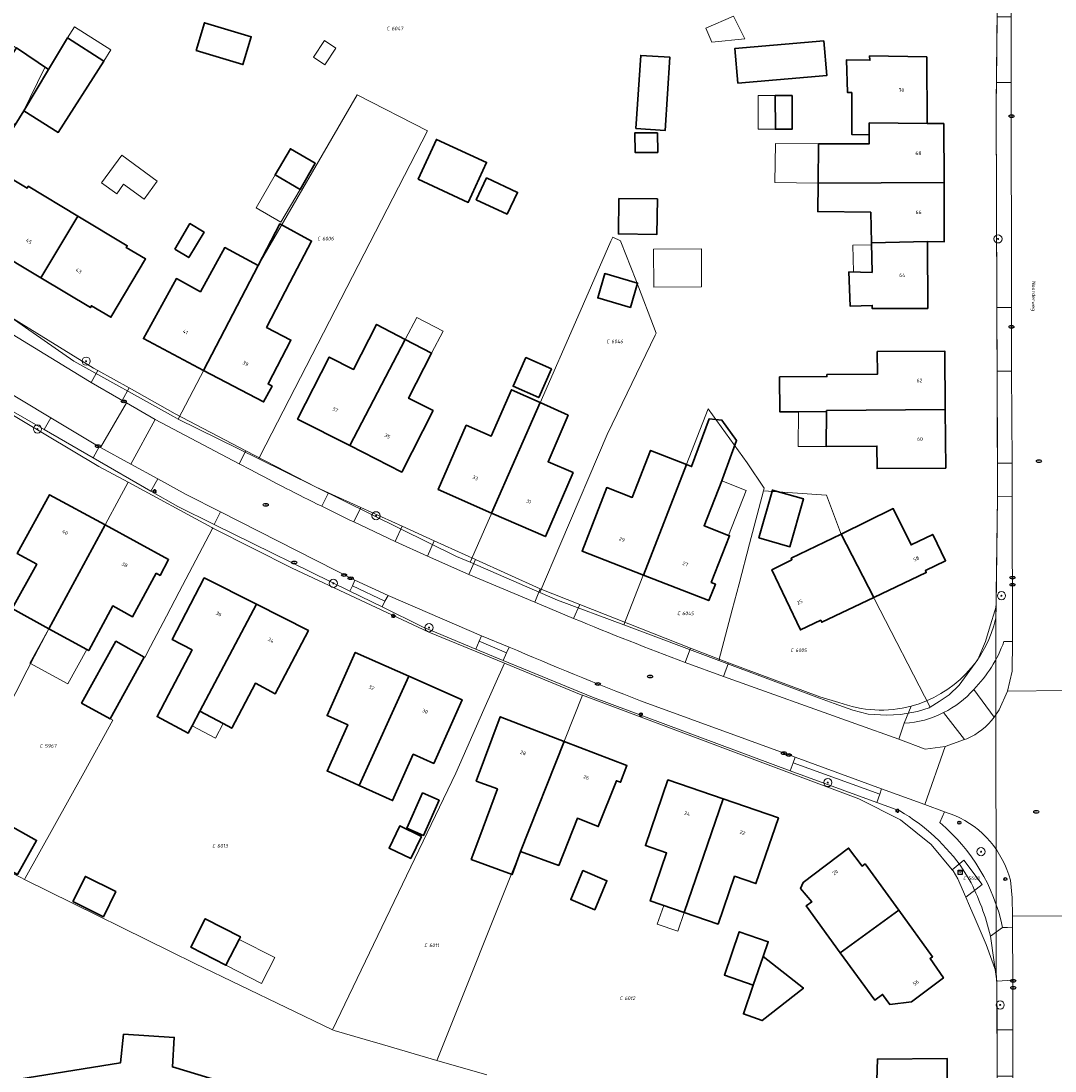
# Model space of a CAD drawing. Header units: metres. Extents: x 183765 to 187731, y 443805 to 446163.
# Tile 102 of 120: x 186712 to 186814, y 444558 to 444661. Entities that reach past the tile are written whole.
import ezdxf
from ezdxf.enums import TextEntityAlignment as Align

# ---------------------------------------------------------------- set-up
doc = ezdxf.new("R2010")
doc.units = ezdxf.units.M
doc.layers.get('0').update_dxf_attribs({"lineweight": 25})
for name, color, linetype, lineweight in [('B-WE-GR-BEPLANTING_CULTUUR_HEESTERS-GV', 90, 'Continuous', 18), ('B-WE-GR-BOOM-S', 253, 'Continuous', 25), ('B-WE-IE-MEUBILAIR-S', 7, 'Continuous', 25), ('B-WE-OG-BEBOUWING-GV', 7, 'Continuous', 35), ('B-WE-OG-BEBOUWING-T18', 10, 'Continuous', 18), ('B-WE-OG-BEBOUWING_LUIFEL-GV', 7, 'Continuous', 18), ('B-WE-OG-BEBOUWING_OVERBOUWING-GV', 7, 'Continuous', 18), ('B-WE-OG-BEBOUWING_SCHUUR-GV', 7, 'Continuous', 18), ('B-WE-OG-TERREIN_ERF-GV', 7, 'Continuous', 18), ('B-WE-OG-TOPOGRAFIE-T18', 10, 'Continuous', 18), ('B-WE-VH-GESLOTENVERHARDING_ASFALT-GV', 10, 'Continuous', 18), ('B-WE-VH-OPENVERHARDING_BETONSTRAATSTEEN-GV', 90, 'Continuous', 18), ('B-WE-VH-OPENVERHARDING_TEGEL-GV', 90, 'Continuous', 18)]:
    doc.layers.add(name, color=color, linetype=linetype, lineweight=lineweight)
doc.layers.add('B-WE-KG-GRENS_PERCEEL-G', color=7, linetype='Continuous', lineweight=13, true_color=0xa55252)
doc.layers.add('B-WE-KG-GRENS_PERCEEL-S', color=7, linetype='Continuous', lineweight=25, true_color=0xa55252)
doc.styles.add('NLCS-ISO', font='NLCS-ISO.ttf')
doc.styles.add('NLCS-ISO-M200-T18', font='NLCS-ISO.ttf', dxfattribs={"height": 0.36})

# ---------------------------------------------------------------- blocks, each defined once
blk = doc.blocks.new('SIE-MEUBILAIR_KAST_CAI-SO')
for points in [[(-1, 1), (1, 1), (1, 0.84), (-1, 0.84)], [(-1, 0.76), (1, 0.76), (1, -1), (-1, -1)]]:
    blk.add_lwpolyline(points, close=True)
at = {"style": 'NLCS-ISO'}
blk.add_text('cai', height=0.75, dxfattribs=at).set_placement((0, 0), align=Align.MIDDLE_CENTER)
blk = doc.blocks.new('SIE-MEUBILAIR_PAAL_LICHTMAST-SO')
for points in [[(-0.62, 0), (-1, 0)], [(-0.71, 0.71), (-0.44, 0.44)], [(0, 1), (0, 0.62)], [(0.44, 0.44), (0.71, 0.71)], [(1, 0), (0.62, 0)], [(-0.71, -0.71), (-0.44, -0.44)], [(0, -0.62), (0, -1)], [(0.44, -0.44), (0.71, -0.71)]]:
    blk.add_lwpolyline(points)
blk.add_circle((0, 0), 0.5)
blk = doc.blocks.new('SIE-MEUBILAIR_PAAL_AFSLUITPAAL-SO')
blk.add_circle((0, 0), 0.75)
at = {"style": 'NLCS-ISO'}
blk.add_text('af', height=0.75, dxfattribs=at).set_placement((0, 0.05), align=Align.MIDDLE_CENTER)
blk = doc.blocks.new('SIE-MEUBILAIR_PUT_KOLK-SO')
blk.add_ellipse((0, 0), major_axis=(1.25, 0), ratio=0.54)
at = {"style": 'NLCS-ISO'}
blk.add_text('klk', height=0.75, dxfattribs=at).set_placement((0.03, 0), align=Align.MIDDLE_CENTER)
blk = doc.blocks.new('SIE-MEUBILAIR_PUT_RIOOLPUT-SO')
blk.add_ellipse((0, 0), major_axis=(1.25, 0), ratio=0.54)
at = {"style": 'NLCS-ISO'}
blk.add_text('ri', height=0.75, dxfattribs=at).set_placement((-0.04, 0.07), align=Align.MIDDLE_CENTER)
blk = doc.blocks.new('SIE-MEUBILAIR_PUT_BRANDKRAAN-SO')
blk.add_ellipse((0, 0), major_axis=(1.25, 0), ratio=0.54)
at = {"style": 'NLCS-ISO'}
blk.add_text('bk', height=0.75, dxfattribs=at).set_placement((0.03, 0), align=Align.MIDDLE_CENTER)
blk = doc.blocks.new('SGR-BOOM_GBKN-SO')
at = {"linetype": 'ByBlock', "lineweight": 18}
h = blk.add_hatch(color=0, dxfattribs=at)
h.dxf.hatch_style = 1
edge = h.paths.add_edge_path()
edge.add_arc((0, 0), 0.25, 0, 360)
at = {"color": 0, "linetype": 'ByBlock', "lineweight": 18}
for radius in [2, 0.25]:
    blk.add_circle((0, 0), radius, dxfattribs=at)
at = {"color": 0, "linetype": 'ByBlock', "lineweight": 18, "style": 'NLCS-ISO'}
blk.add_attdef('SOORT', (2.5, 0), '', height=1.5, dxfattribs=at)
blk = doc.blocks.new('SKG-PERCEELNUMMER-SO')
at = {"style": 'NLCS-ISO', "oblique": 10, "flags": 1}
for tag, p in [('GEMEENTECODE', (0, 2.55)), ('PERCEELGROOTTE', (0, -2.45))]:
    blk.add_attdef(tag, text='', height=1.8, dxfattribs=at).set_placement(p, align=Align.MIDDLE_CENTER)
at = {"style": 'NLCS-ISO', "oblique": 10}
blk.add_attdef('SECTIE', text='', height=1.8, dxfattribs=at).set_placement((-0.5, 0), align=Align.MIDDLE_RIGHT)
blk.add_attdef('PERCEELNUMMER', text='', height=1.8, dxfattribs=at).set_placement((0.5, 0), align=Align.MIDDLE_LEFT)

msp = doc.modelspace()

# ---------------------------------------------------------------- linework, layer by layer
at = {"layer": 'B-WE-GR-BEPLANTING_CULTUUR_HEESTERS-GV'}
for points in [[(186808.806, 444600.29, -0.105291), (186805.844, 444595.597)], [(186802.871, 444593.319, -0.1117408), (186799.032, 444592.284)], [(186809.435, 444576.903, 0.2298824), (186803.991, 444583.221)], [(186802.51, 444582.53, -0.1683336), (186808.666, 444572.262)]]:
    msp.add_lwpolyline(points, format="xyb", dxfattribs=at)
at = {"layer": 'B-WE-GR-BEPLANTING_CULTUUR_HEESTERS-GV', "flags": 128}
for points in [[(186809.621, 444597.386), (186809.647, 444600.283), (186808.806, 444600.29)], [(186805.844, 444595.597), (186807.861, 444592.877), (186808.343, 444593.609), (186809.158, 444595.419), (186809.621, 444597.386)], [(186799.032, 444592.284), (186798.494, 444590.706), (186801.077, 444589.752), (186803.026, 444590.002), (186804.943, 444590.684), (186802.871, 444593.319)], [(186802.962, 444583.597), (186802.51, 444582.53)], [(186803.991, 444583.221), (186802.962, 444583.597)], [(186808.666, 444572.262), (186809.153, 444572.248), (186809.657, 444572.284), (186809.655, 444573.38), (186809.613, 444575.154), (186809.435, 444576.903)]]:
    msp.add_lwpolyline(points, dxfattribs=at)
at = {"layer": 'B-WE-KG-GRENS_PERCEEL-G', "flags": 128}
for points in [[(186808.165, 444665.49), (186808.056, 444652.926), (186808.176, 444614.496), (186808.034, 444603.743)], [(186703.074, 444664.343), (186714.784, 444656.654), (186712.537, 444652.123), (186703.524, 444637.277)], [(186727.835, 444622.112), (186731.117, 444628.426), (186733.355, 444632.731), (186735.666, 444637.176), (186745.374, 444653.928)], [(186752.281, 444650.367), (186745.374, 444653.928)], [(186735.869, 444618.506), (186752.281, 444650.367)], [(186770.262, 444639.555), (186767.019, 444632.154), (186763.315, 444623.719)], [(186770.262, 444639.555), (186770.435, 444639.949)], [(186770.435, 444639.949), (186771.196, 444639.579)], [(186771.23, 444639.493), (186771.196, 444639.579)], [(186774.697, 444630.546), (186772.693, 444635.756), (186771.23, 444639.493)], [(186685.654, 444638.222), (186704.746, 444626.595), (186720.032, 444617.47), (186722.913, 444615.911)], [(186706.983, 444635.163), (186717.572, 444627.796), (186727.353, 444622.35), (186727.835, 444622.112)], [(186763.294, 444605.109), (186765.35, 444609.945), (186769.884, 444620.609), (186771.844, 444624.648), (186774.602, 444630.349)], [(186774.602, 444630.349), (186774.697, 444630.546)], [(186763.315, 444623.719), (186756.444, 444608.073)], [(186771.531, 444601.921), (186779.811, 444623.121)], [(186781.924, 444620.188), (186779.811, 444623.121)], [(186727.835, 444622.112), (186735.722, 444618.22)], [(186785.299, 444615.33), (186783.637, 444617.811), (186781.924, 444620.188)], [(186735.869, 444618.506), (186735.722, 444618.22)], [(186735.722, 444618.22), (186755.118, 444608.647), (186756.444, 444608.073)], [(186722.913, 444615.911), (186719.803, 444610.163), (186717.496, 444605.9), (186715.143, 444601.551), (186713.021, 444597.48)], [(186722.913, 444615.911), (186731.123, 444611.467), (186731.203, 444611.427)], [(186785.229, 444615.065), (186783.864, 444609.89), (186782.829, 444605.962), (186782.156, 444603.408), (186780.844, 444598.43)], [(186785.229, 444615.065), (186785.299, 444615.33)], [(186801.577, 444593.861), (186796.123, 444604.444), (186792.886, 444610.725), (186791.4, 444614.646), (186785.229, 444615.065)], [(186731.203, 444611.427), (186731.172, 444611.367), (186727.929, 444605.164), (186726.669, 444602.765), (186725.116, 444599.81)], [(186731.203, 444611.427), (186739.006, 444607.502), (186752.408, 444601.216), (186759.825, 444598.16)], [(186756.444, 444608.073), (186763.294, 444605.109)], [(186763.294, 444605.109), (186765.016, 444604.364), (186771.531, 444601.921)], [(186801.577, 444593.861), (186802.466, 444594.423), (186803.439, 444595.081), (186804.408, 444596.025), (186806.247, 444598.536), (186807.009, 444600.286), (186807.352, 444601.521), (186808.034, 444603.743)], [(186808.034, 444603.743), (186808.019, 444602.606), (186808.006, 444599.923)], [(186771.531, 444601.921), (186780.844, 444598.43)], [(186721.419, 444592.585), (186721.162, 444592.715), (186722.997, 444596.064), (186724.484, 444598.777), (186724.553, 444598.738), (186725.116, 444599.81)], [(186808.006, 444599.923), (186808.041, 444567.879)], [(186780.844, 444598.43), (186790.699, 444594.736)], [(186704.487, 444580.961), (186705.237, 444582.411), (186709.641, 444590.919), (186713.021, 444597.48)], [(186759.825, 444598.16), (186757.81, 444593.623), (186755.039, 444587.386), (186754.673, 444586.564), (186742.961, 444562.222)], [(186759.825, 444598.16), (186767.345, 444595.062), (186767.459, 444595.019)], [(186753.202, 444559.213), (186753.291, 444559.438), (186761.441, 444579.804), (186767.459, 444595.019)], [(186767.459, 444595.019), (186794.557, 444584.872), (186798.66, 444582.793), (186801.668, 444580.371), (186803.719, 444577.918)], [(186790.699, 444594.736), (186792.144, 444594.217), (186793.974, 444593.561)], [(186793.974, 444593.561), (186795.48, 444593.184), (186797.295, 444593.08), (186798.661, 444593.144), (186800.314, 444593.42), (186801.474, 444593.796), (186801.577, 444593.861)], [(186721.419, 444592.585), (186718.564, 444587.427), (186712.807, 444577.07), (186712.747, 444576.962)], [(186803.719, 444577.918), (186804.876, 444578.854), (186806.665, 444576.458), (186805.069, 444575.207)], [(186712.747, 444576.962), (186712.378, 444577.144), (186710.733, 444577.955)], [(186803.719, 444577.918), (186803.823, 444577.793), (186804.277, 444577.032), (186804.482, 444576.56), (186805.069, 444575.207)], [(186729.444, 444568.726), (186712.747, 444576.962)], [(186805.069, 444575.207), (186805.425, 444574.385), (186805.989, 444573.087), (186807.075, 444570.583)], [(186807.075, 444570.583), (186808.041, 444567.879)], [(186742.961, 444562.222), (186742.905, 444562.249), (186729.444, 444568.726)], [(186808.041, 444567.879), (186808.108, 444566.667), (186808.177, 444547.306)], [(186753.202, 444559.213), (186747.318, 444560.926), (186747.174, 444560.968), (186743.105, 444562.153), (186742.961, 444562.222)], [(186758.106, 444557.785), (186753.202, 444559.213)]]:
    msp.add_lwpolyline(points, dxfattribs=at)
at = {"layer": 'B-WE-OG-BEBOUWING-GV', "flags": 128}
for points in [[(186729.572, 444658.25), (186734.176, 444656.873), (186734.992, 444659.605), (186730.388, 444660.981)], [(186715.11, 444656.414), (186712.669, 444652.359), (186716.057, 444650.223), (186720.531, 444657.231), (186716.96, 444659.488)], [(186782.7, 444655.052), (186791.419, 444655.8), (186791.127, 444659.202), (186782.408, 444658.455)], [(186715.11, 444656.414), (186711.955, 444658.511), (186708.268, 444653.1), (186711.825, 444650.958), (186712.669, 444652.359)], [(186772.705, 444650.605), (186775.572, 444650.414), (186776.051, 444657.593), (186773.184, 444657.784)], [(186801.24, 444657.638), (186795.628, 444657.726), (186795.653, 444657.307), (186793.361, 444657.338), (186793.462, 444654.134), (186793.88, 444654.129), (186793.891, 444650.019), (186795.577, 444649.999), (186795.591, 444651.158), (186801.258, 444651.09)], [(186788.029, 444653.854), (186786.375, 444653.85), (186786.384, 444650.543), (186788.039, 444650.547)], [(186802.908, 444651.095), (186801.258, 444651.09), (186795.591, 444651.158), (186795.577, 444649.999), (186795.58, 444649.107), (186790.617, 444649.092), (186790.571, 444645.263), (186802.926, 444645.301)], [(186774.842, 444650.199), (186772.621, 444650.193), (186772.627, 444648.26), (186774.848, 444648.266)], [(186751.34, 444645.629), (186756.273, 444643.363), (186758.073, 444647.281), (186753.14, 444649.548)], [(186739.777, 444644.641), (186741.269, 444647.202), (186738.822, 444648.627), (186737.33, 444646.065)], [(186717.977, 444642.025), (186713.115, 444644.941), (186713.007, 444644.758), (186711.06, 444645.928), (186707.681, 444640.189), (186709.574, 444639.051), (186709.469, 444638.869), (186714.338, 444635.957)], [(186760.087, 444642.199), (186761.099, 444644.339), (186758.069, 444645.771), (186757.058, 444643.63)], [(186802.926, 444645.301), (186790.571, 444645.263), (186790.538, 444642.458), (186795.743, 444642.405), (186795.806, 444639.399), (186801.322, 444639.514), (186802.943, 444639.506)], [(186774.813, 444643.701), (186771.04, 444643.742), (186771.002, 444640.268), (186774.775, 444640.227)], [(186717.977, 444642.025), (186714.338, 444635.957), (186719.206, 444633.044), (186719.319, 444633.233), (186721.216, 444632.102), (186724.627, 444637.822), (186722.728, 444638.954), (186722.826, 444639.117)], [(186727.48, 444638.771), (186728.865, 444637.944), (186730.36, 444640.451), (186728.974, 444641.278)], [(186735.666, 444637.176), (186730.319, 444626.891), (186736.203, 444623.791), (186737.025, 444625.351), (186736.635, 444625.556), (186738.874, 444629.862), (186736.496, 444631.098), (186738.784, 444635.499), (186740.9, 444639.568), (186737.786, 444641.255)], [(186801.322, 444639.514), (186795.806, 444639.399), (186795.866, 444636.5), (186793.603, 444636.55), (186793.72, 444633.19), (186795.881, 444633.265), (186795.881, 444632.955), (186801.336, 444632.958)], [(186735.666, 444637.176), (186732.394, 444638.935), (186729.998, 444634.592), (186727.651, 444635.887), (186724.407, 444630.006), (186730.319, 444626.891)], [(186772.18, 444633.068), (186772.869, 444635.451), (186769.651, 444636.382), (186768.961, 444633.999)], [(186750.092, 444629.927), (186747.282, 444631.397), (186745.027, 444626.979), (186742.64, 444628.197), (186739.536, 444622.114), (186744.644, 444619.516)], [(186750.092, 444629.927), (186744.644, 444619.516), (186749.751, 444616.918), (186752.811, 444622.943), (186750.421, 444624.157), (186752.667, 444628.579)], [(186791.409, 444622.859), (186791.41, 444622.945), (186803.046, 444623.046), (186802.996, 444628.782), (186796.382, 444628.724), (186796.401, 444626.514), (186791.441, 444626.471), (186791.439, 444626.281), (186786.803, 444626.24), (186786.833, 444622.82), (186788.643, 444622.835)], [(186761.902, 444628.136), (186760.667, 444625.326), (186763.184, 444624.221), (186764.418, 444627.031)], [(186763.316, 444623.722), (186760.495, 444624.991), (186758.523, 444620.44), (186756.064, 444621.505), (186753.33, 444615.196), (186758.563, 444612.899)], [(186763.316, 444623.722), (186758.563, 444612.899), (186763.839, 444610.584), (186766.556, 444616.87), (186764.096, 444617.933), (186766.064, 444622.486)], [(186803.046, 444623.046), (186791.41, 444622.945), (186791.409, 444622.859), (186791.379, 444619.417), (186796.339, 444619.461), (186796.358, 444617.251), (186803.096, 444617.31)], [(186777.676, 444617.655), (186773.443, 444606.816), (186779.86, 444604.312), (186780.505, 444605.933), (186780.096, 444606.095), (186781.891, 444610.665), (186781.8, 444610.701), (186779.397, 444611.645), (186781.123, 444616.039), (186781.21, 444616.261), (186782.584, 444620.025), (186781.152, 444622.014), (186779.909, 444622.144), (186778.173, 444617.459)], [(186777.676, 444617.655), (186774.15, 444619.046), (186772.353, 444614.422), (186769.855, 444615.393), (186767.434, 444609.161), (186773.443, 444606.816)], [(186784.772, 444610.449), (186787.812, 444609.594), (186789.135, 444614.299), (186786.095, 444615.154)], [(186720.65, 444611.727), (186715.201, 444614.69), (186712.022, 444608.941), (186713.956, 444607.872), (186711.551, 444603.522), (186715.143, 444601.551)], [(186792.828, 444610.837), (186796.037, 444604.611), (186801.19, 444607.055), (186801.096, 444607.254), (186803.08, 444608.216), (186801.819, 444610.804), (186799.693, 444609.768), (186797.953, 444613.336)], [(186725.66, 444606.993), (186726.048, 444606.785), (186726.881, 444608.339), (186720.65, 444611.727), (186715.143, 444601.551), (186718.853, 444599.516), (186719.044, 444599.411), (186721.409, 444603.782), (186723.353, 444602.73)], [(186792.828, 444610.837), (186787.944, 444608.456), (186788.014, 444608.318), (186786.025, 444607.314), (186788.838, 444601.437), (186790.839, 444602.384), (186790.928, 444602.187), (186796.037, 444604.611)], [(186735.486, 444603.953), (186730.377, 444606.54), (186727.223, 444600.499), (186729.182, 444599.476), (186726.882, 444595.07), (186725.755, 444592.937), (186728.81, 444591.322), (186729.18, 444592.024), (186729.937, 444593.455)], [(186740.595, 444601.365), (186735.486, 444603.953), (186729.937, 444593.455), (186732.225, 444592.245), (186733.081, 444591.793), (186735.389, 444596.195), (186737.346, 444595.168)], [(186721.69, 444600.338), (186718.348, 444594.263), (186721.162, 444592.715), (186724.495, 444598.774)], [(186750.425, 444596.906), (186745.187, 444599.234), (186742.428, 444593.031), (186744.447, 444592.133), (186742.428, 444587.592), (186742.561, 444587.532), (186745.011, 444586.428), (186745.586, 444586.169)], [(186750.425, 444596.906), (186745.586, 444586.169), (186748.853, 444584.696), (186750.871, 444589.238), (186752.891, 444588.34), (186755.663, 444594.577)], [(186765.67, 444590.497), (186759.409, 444592.909), (186757.06, 444586.61), (186759.131, 444585.838), (186757.394, 444581.181), (186756.561, 444578.917), (186760.569, 444577.442), (186761.402, 444579.706)], [(186765.67, 444590.497), (186761.402, 444579.706), (186765.149, 444578.327), (186766.966, 444582.953), (186769.023, 444582.145), (186770.791, 444586.645), (186771.202, 444586.489), (186771.822, 444588.127)], [(186781.27, 444584.852), (186775.85, 444586.716), (186773.635, 444580.275), (186775.725, 444579.557), (186774.109, 444574.857), (186777.459, 444573.711)], [(186751.78, 444585.454), (186750.259, 444582.001), (186751.894, 444581.281), (186753.415, 444584.734)], [(186781.27, 444584.852), (186777.459, 444573.711), (186780.772, 444572.578), (186782.388, 444577.277), (186784.478, 444576.559), (186786.689, 444582.987)], [(186708.907, 444579.22), (186712.074, 444577.449), (186713.94, 444580.785), (186710.772, 444582.556)], [(186750.627, 444578.999), (186751.682, 444581.168), (186749.558, 444582.201), (186748.503, 444580.032)], [(186795.19, 444578.487), (186794.897, 444578.275), (186793.572, 444580.036), (186789.12, 444576.66), (186788.857, 444576.065), (186789.951, 444574.763), (186789.417, 444574.376), (186792.757, 444569.77), (186798.494, 444573.931)], [(186768.677, 444573.993), (186769.872, 444576.833), (186767.509, 444577.827), (186766.315, 444574.986)], [(186721.717, 444575.764), (186718.729, 444577.258), (186717.5, 444574.8), (186720.488, 444573.306)], [(186798.494, 444573.931), (186792.757, 444569.77), (186796.129, 444565.12), (186796.898, 444565.678), (186797.608, 444564.698), (186799.75, 444564.955), (186802.869, 444567.315), (186801.553, 444569.196), (186801.798, 444569.374)], [(186733.8, 444571.08), (186733.93, 444571.333), (186730.475, 444573.108), (186729.046, 444570.326), (186732.5, 444568.551)], [(186785.192, 444569.41), (186785.689, 444570.855), (186782.852, 444571.83), (186781.388, 444567.575), (186784.225, 444566.599)], [(186785.192, 444569.41), (186784.225, 444566.599), (186783.251, 444563.768), (186785.096, 444563.113), (186789.133, 444566.306)], [(186711.175, 444557.221), (186713.041, 444545.379), (186717.794, 444546.113), (186717.938, 444545.137), (186729.573, 444544.298), (186729.892, 444545.305), (186734.469, 444543.857), (186737.965, 444555.345), (186727.248, 444558.567), (186727.427, 444561.461), (186722.474, 444561.768), (186722.159, 444558.957)], [(186791.415, 444553.676), (186803.237, 444553.667), (186803.222, 444559.398), (186796.392, 444559.339), (186796.341, 444557.27), (186791.342, 444557.165)]]:
    msp.add_lwpolyline(points, close=True, dxfattribs=at)
at = {"layer": 'B-WE-OG-BEBOUWING_LUIFEL-GV', "flags": 128}
for points in [[(186716.96, 444659.488), (186720.531, 444657.231), (186721.223, 444658.326), (186717.652, 444660.583)], [(186741.084, 444657.604), (186742.196, 444656.868), (186743.277, 444658.5), (186742.165, 444659.236)], [(186784.702, 444653.845), (186784.711, 444650.538), (186786.384, 444650.543), (186786.375, 444653.85)], [(186790.617, 444649.092), (186786.385, 444649.142), (186786.34, 444645.313), (186790.571, 444645.263)], [(186795.81, 444639.216), (186793.982, 444639.179), (186794.037, 444636.54), (186795.866, 444636.5)], [(186750.092, 444629.927), (186752.667, 444628.579), (186753.796, 444630.735), (186751.221, 444632.083)], [(186788.613, 444619.42), (186791.379, 444619.417), (186791.409, 444622.859), (186788.643, 444622.835)], [(186783.526, 444615.094), (186781.123, 444616.039), (186779.397, 444611.645), (186781.8, 444610.701)], [(186718.853, 444599.516), (186715.143, 444601.551), (186713.286, 444598.166), (186716.996, 444596.131)], [(186777.459, 444573.711), (186775.439, 444574.402), (186774.81, 444572.561), (186776.829, 444571.87)], [(186733.8, 444571.08), (186732.5, 444568.551), (186735.987, 444566.759), (186737.287, 444569.289)]]:
    msp.add_lwpolyline(points, close=True, dxfattribs=at)
at = {"layer": 'B-WE-OG-BEBOUWING_OVERBOUWING-GV', "flags": 128}
for points in [[(186780.147, 444659.092), (186783.379, 444659.392), (186782.293, 444661.621), (186779.564, 444660.442)], [(186737.33, 444646.065), (186735.455, 444642.844), (186737.902, 444641.419), (186739.777, 444644.641)], [(186774.444, 444638.782), (186774.454, 444635.053), (186779.139, 444635.066), (186779.129, 444638.795)]]:
    msp.add_lwpolyline(points, close=True, dxfattribs=at)
at = {"layer": 'B-WE-OG-BEBOUWING_SCHUUR-GV', "flags": 128}
for points in [[(186720.309, 444645.292), (186721.788, 444644.209), (186722.474, 444645.148), (186724.48, 444643.68), (186725.769, 444645.44), (186722.283, 444647.991)], [(186732.225, 444592.245), (186729.937, 444593.455), (186729.18, 444592.024), (186731.469, 444590.814)]]:
    msp.add_lwpolyline(points, close=True, dxfattribs=at)
at = {"layer": 'B-WE-OG-TERREIN_ERF-GV', "flags": 128}
for points in [[(186798.591, 444583.682), (186796.334, 444584.497), (186787.825, 444587.605), (186768.449, 444594.821), (186759.703, 444598.447), (186757.025, 444599.558), (186751.771, 444601.736), (186747.81, 444603.684), (186744.659, 444605.233), (186731.36, 444611.771), (186727.779, 444613.532), (186725.136, 444615.054), (186719.468, 444618.32), (186714.677, 444621.08), (186705.702, 444626.251), (186703.041, 444627.784), (186702.555, 444628.08), (186673.783, 444645.583), (186666.168, 444649.935), (186658.508, 444654.007), (186631.601, 444667.606), (186628.837, 444668.166)], [(186808.019, 444602.606), (186808.176, 444614.496), (186808.166, 444617.786), (186808.138, 444626.797), (186808.118, 444633.063), (186808.056, 444652.926), (186808.075, 444655.128), (186808.131, 444661.575)], [(186706.845, 444634.926), (186719.531, 444627.119), (186719.957, 444626.879), (186723, 444625.167), (186727.541, 444622.611), (186734.468, 444619.007), (186741.354, 444615.425), (186742.551, 444614.881), (186745.723, 444613.44), (186749.784, 444611.595), (186752.938, 444610.162), (186756.971, 444608.329), (186763.33, 444605.469), (186767.227, 444603.928), (186778.056, 444599.647), (186781.777, 444598.201)], [(186781.777, 444598.201), (186790.75, 444594.882), (186792.611, 444594.328)], [(186805.402, 444576.967), (186804.814, 444577.917)], [(186714.365, 444537.177), (186729.881, 444541.372), (186743.269, 444544.324), (186752.894, 444546.22), (186757.635, 444546.218), (186757.882, 444546.219), (186763.417, 444546.232), (186767.474, 444546.524), (186785.473, 444545.288), (186793.994, 444545.039), (186801.085, 444545.019), (186804.296, 444545.271), (186805.12, 444545.472), (186806.68, 444546.046), (186808.178, 444546.944), (186808.174, 444548.118), (186808.14, 444557.658), (186808.124, 444562.215), (186808.097, 444566.979), (186807.488, 444571.391)]]:
    msp.add_lwpolyline(points, dxfattribs=at)
for points in [[(186734.992, 444659.605), (186734.176, 444656.873), (186729.572, 444658.25), (186730.388, 444660.981)], [(186715.11, 444656.414), (186716.96, 444659.488), (186720.531, 444657.231), (186716.057, 444650.223), (186712.669, 444652.359), (186711.825, 444650.958), (186708.268, 444653.1), (186711.955, 444658.511)], [(186791.127, 444659.202), (186791.419, 444655.8), (186782.7, 444655.052), (186782.408, 444658.455)], [(186776.051, 444657.593), (186775.572, 444650.414), (186772.705, 444650.605), (186773.184, 444657.784)], [(186795.866, 444636.5), (186795.806, 444639.399), (186795.743, 444642.405), (186790.538, 444642.458), (186790.571, 444645.263), (186790.617, 444649.092), (186795.58, 444649.107), (186795.577, 444649.999), (186793.891, 444650.019), (186793.88, 444654.129), (186793.462, 444654.134), (186793.361, 444657.338), (186795.653, 444657.307), (186795.628, 444657.726), (186801.24, 444657.638), (186801.258, 444651.09), (186802.908, 444651.095), (186802.926, 444645.301), (186802.943, 444639.506), (186801.322, 444639.514), (186801.336, 444632.958), (186795.881, 444632.955), (186795.881, 444633.265), (186793.72, 444633.19), (186793.603, 444636.55)], [(186786.375, 444653.85), (186788.029, 444653.854), (186788.039, 444650.547), (186786.384, 444650.543)], [(186758.073, 444647.281), (186756.273, 444643.363), (186751.34, 444645.629), (186753.14, 444649.548)], [(186737.33, 444646.065), (186738.822, 444648.627), (186741.269, 444647.202), (186739.777, 444644.641)], [(186717.977, 444642.025), (186722.826, 444639.117), (186722.728, 444638.954), (186724.627, 444637.822), (186721.216, 444632.102), (186719.319, 444633.233), (186719.206, 444633.044), (186714.338, 444635.957), (186709.469, 444638.869), (186709.574, 444639.051), (186707.681, 444640.189), (186711.06, 444645.928), (186713.007, 444644.758), (186713.115, 444644.941)], [(186760.087, 444642.199), (186757.058, 444643.63), (186758.069, 444645.771), (186761.099, 444644.339)], [(186771.002, 444640.268), (186771.04, 444643.742), (186774.813, 444643.701), (186774.775, 444640.227)], [(186730.319, 444626.891), (186724.407, 444630.006), (186727.651, 444635.887), (186729.998, 444634.592), (186732.394, 444638.935), (186735.666, 444637.176), (186737.786, 444641.255), (186740.9, 444639.568), (186738.784, 444635.499), (186736.496, 444631.098), (186738.874, 444629.862), (186736.635, 444625.556), (186737.025, 444625.351), (186736.203, 444623.791)], [(186772.18, 444633.068), (186768.961, 444633.999), (186769.651, 444636.382), (186772.869, 444635.451)], [(186744.644, 444619.516), (186739.536, 444622.114), (186742.64, 444628.197), (186745.027, 444626.979), (186747.282, 444631.397), (186750.092, 444629.927), (186752.667, 444628.579), (186750.421, 444624.157), (186752.811, 444622.943), (186749.751, 444616.918)], [(186791.379, 444619.417), (186791.409, 444622.859), (186788.643, 444622.835), (186786.833, 444622.82), (186786.803, 444626.24), (186791.439, 444626.281), (186791.441, 444626.471), (186796.401, 444626.514), (186796.382, 444628.724), (186802.996, 444628.782), (186803.046, 444623.046), (186803.096, 444617.31), (186796.358, 444617.251), (186796.339, 444619.461)], [(186761.902, 444628.136), (186764.418, 444627.031), (186763.184, 444624.221), (186760.667, 444625.326)], [(186758.563, 444612.899), (186753.33, 444615.196), (186756.064, 444621.505), (186758.523, 444620.44), (186760.495, 444624.991), (186763.316, 444623.722), (186766.064, 444622.486), (186764.096, 444617.933), (186766.556, 444616.87), (186763.839, 444610.584)], [(186773.443, 444606.816), (186767.434, 444609.161), (186769.855, 444615.393), (186772.353, 444614.422), (186774.15, 444619.046), (186777.676, 444617.655), (186778.173, 444617.459), (186779.909, 444622.144), (186781.152, 444622.014), (186782.584, 444620.025), (186781.21, 444616.261), (186781.123, 444616.039), (186779.397, 444611.645), (186781.8, 444610.701), (186781.891, 444610.665), (186780.096, 444606.095), (186780.505, 444605.933), (186779.86, 444604.312)], [(186784.772, 444610.449), (186786.095, 444615.154), (186789.135, 444614.299), (186787.812, 444609.594)], [(186720.65, 444611.727), (186726.881, 444608.339), (186726.048, 444606.785), (186725.66, 444606.993), (186723.353, 444602.73), (186721.409, 444603.782), (186719.044, 444599.411), (186718.853, 444599.516), (186715.143, 444601.551), (186711.551, 444603.522), (186713.956, 444607.872), (186712.022, 444608.941), (186715.201, 444614.69)], [(186796.037, 444604.611), (186790.928, 444602.187), (186790.839, 444602.384), (186788.838, 444601.437), (186786.025, 444607.314), (186788.014, 444608.318), (186787.944, 444608.456), (186792.828, 444610.837), (186797.953, 444613.336), (186799.693, 444609.768), (186801.819, 444610.804), (186803.08, 444608.216), (186801.096, 444607.254), (186801.19, 444607.055)], [(186735.486, 444603.953), (186740.595, 444601.365), (186737.346, 444595.168), (186735.389, 444596.195), (186733.081, 444591.793), (186732.225, 444592.245), (186729.937, 444593.455), (186729.18, 444592.024), (186728.81, 444591.322), (186725.755, 444592.937), (186726.882, 444595.07), (186729.182, 444599.476), (186727.223, 444600.499), (186730.377, 444606.54)], [(186721.162, 444592.715), (186718.348, 444594.263), (186721.69, 444600.338), (186724.495, 444598.774)], [(186742.561, 444587.532), (186742.428, 444587.592), (186744.447, 444592.133), (186742.428, 444593.031), (186745.187, 444599.234), (186750.425, 444596.906), (186755.663, 444594.577), (186752.891, 444588.34), (186750.871, 444589.238), (186748.853, 444584.696), (186745.586, 444586.169), (186745.011, 444586.428)], [(186765.67, 444590.497), (186771.822, 444588.127), (186771.202, 444586.489), (186770.791, 444586.645), (186769.023, 444582.145), (186766.966, 444582.953), (186765.149, 444578.327), (186761.402, 444579.706), (186760.569, 444577.442), (186756.561, 444578.917), (186757.394, 444581.181), (186759.131, 444585.838), (186757.06, 444586.61), (186759.409, 444592.909)], [(186781.27, 444584.852), (186786.689, 444582.987), (186784.478, 444576.559), (186782.388, 444577.277), (186780.772, 444572.578), (186777.459, 444573.711), (186774.109, 444574.857), (186775.725, 444579.557), (186773.635, 444580.275), (186775.85, 444586.716)], [(186751.78, 444585.454), (186753.415, 444584.734), (186751.894, 444581.281), (186750.259, 444582.001)], [(186710.772, 444582.556), (186713.94, 444580.785), (186712.074, 444577.449), (186708.907, 444579.22)], [(186750.627, 444578.999), (186748.503, 444580.032), (186749.558, 444582.201), (186751.682, 444581.168)], [(186798.494, 444573.931), (186801.798, 444569.374), (186801.553, 444569.196), (186802.869, 444567.315), (186799.75, 444564.955), (186797.608, 444564.698), (186796.898, 444565.678), (186796.129, 444565.12), (186792.757, 444569.77), (186789.417, 444574.376), (186789.951, 444574.763), (186788.857, 444576.065), (186789.12, 444576.66), (186793.572, 444580.036), (186794.897, 444578.275), (186795.19, 444578.487)], [(186768.677, 444573.993), (186766.315, 444574.986), (186767.509, 444577.827), (186769.872, 444576.833)], [(186720.488, 444573.306), (186717.5, 444574.8), (186718.729, 444577.258), (186721.717, 444575.764)], [(186732.5, 444568.551), (186729.046, 444570.326), (186730.475, 444573.108), (186733.93, 444571.333), (186733.8, 444571.08)], [(186784.225, 444566.599), (186781.388, 444567.575), (186782.852, 444571.83), (186785.689, 444570.855), (186785.192, 444569.41), (186789.133, 444566.306), (186785.096, 444563.113), (186783.251, 444563.768)], [(186717.794, 444546.113), (186713.041, 444545.379), (186711.175, 444557.221), (186722.159, 444558.957), (186722.474, 444561.768), (186727.427, 444561.461), (186727.248, 444558.567), (186737.965, 444555.345), (186734.469, 444543.857), (186729.892, 444545.305), (186729.573, 444544.298), (186717.938, 444545.137)], [(186791.415, 444553.676), (186791.342, 444557.165), (186796.341, 444557.27), (186796.392, 444559.339), (186803.222, 444559.398), (186803.237, 444553.667), (186803.252, 444547.935), (186796.434, 444547.925), (186796.428, 444550.204), (186791.466, 444550.145), (186791.464, 444550.836), (186788.096, 444550.765), (186788.036, 444553.604)]]:
    msp.add_lwpolyline(points, close=True, dxfattribs=at)
at = {"layer": 'B-WE-OG-TERREIN_ERF-GV'}
for points in [[(186799.708, 444593.962, 0.2792468), (186808.019, 444602.606)], [(186792.611, 444594.328, 0.1572455), (186799.708, 444593.962)], [(186804.814, 444577.917, 0.1097777), (186798.591, 444583.682)], [(186807.488, 444571.391, 0.0631463), (186805.402, 444576.967)]]:
    msp.add_lwpolyline(points, format="xyb", dxfattribs=at)
at = {"layer": 'B-WE-VH-GESLOTENVERHARDING_ASFALT-GV', "flags": 128}
for points in [[(186809.51, 444671.799), (186809.517, 444661.576), (186809.521, 444655.129), (186809.537, 444633.064), (186809.538, 444631.153), (186809.558, 444626.804), (186809.599, 444617.793), (186809.615, 444614.503), (186809.647, 444600.283), (186809.621, 444597.386), (186809.158, 444595.419), (186814.798, 444595.494), (186814.765, 444606.186), (186814.729, 444617.787), (186814.714, 444622.561), (186814.703, 444626.563), (186814.679, 444635.266), (186814.67, 444638.642)], [(186674.607, 444646.943), (186682.78, 444641.98), (186685.395, 444640.387), (186703.405, 444629.419), (186706.511, 444627.527), (186715.343, 444622.236), (186720.087, 444619.394), (186720.214, 444619.318), (186722.739, 444623.699), (186722.313, 444623.947), (186721.998, 444624.131), (186719.297, 444625.706), (186719.116, 444625.812), (186706.115, 444633.726), (186702.835, 444635.723), (186699.607, 444637.688), (186681.01, 444649.009)], [(186734.944, 444617.119), (186733.801, 444617.724), (186725.573, 444622.081), (186723.192, 444617.683), (186725.82, 444616.241), (186728.614, 444614.707), (186731.964, 444613.001), (186745.142, 444606.296), (186748.416, 444604.795), (186757.555, 444600.852), (186760.284, 444599.745)], [(186762.811, 444604.156), (186756.339, 444606.865), (186752.263, 444608.66), (186749.094, 444610.106), (186745.039, 444612.021)], [(186766.588, 444602.559), (186762.811, 444604.156)], [(186773.153, 444594.487), (186788.341, 444588.938), (186796.794, 444585.85), (186801.054, 444584.294), (186803.026, 444590.002), (186801.077, 444589.752), (186798.494, 444590.706), (186794.294, 444592.225), (186781.303, 444596.877), (186777.536, 444598.25)], [(186814.79, 444573.373), (186809.655, 444573.38), (186809.657, 444572.284), (186809.666, 444567.092), (186809.675, 444562.221), (186809.684, 444557.663), (186809.701, 444548.124), (186809.725, 444535.375), (186809.757, 444518.859), (186809.803, 444511.159), (186809.858, 444502.157), (186809.883, 444498.017), (186810.111, 444490.757), (186810.211, 444484.851), (186810.597, 444473.368), (186810.747, 444468.912), (186815.875, 444469.031)]]:
    msp.add_lwpolyline(points, dxfattribs=at)
at = {"layer": 'B-WE-VH-GESLOTENVERHARDING_ASFALT-GV'}
for points in [[(186741.894, 444613.558, -0.0064096), (186734.944, 444617.119)], [(186745.039, 444612.021, -0.0026863), (186741.894, 444613.558)], [(186777.536, 444598.25, -0.0092976), (186766.588, 444602.559)], [(186760.284, 444599.745, 0.0089561), (186773.153, 444594.487)]]:
    msp.add_lwpolyline(points, format="xyb", dxfattribs=at)
at = {"layer": 'B-WE-VH-OPENVERHARDING_BETONSTRAATSTEEN-GV', "flags": 128}
for points in [[(186725.573, 444622.081), (186722.739, 444623.699), (186720.214, 444619.318), (186723.192, 444617.683)], [(186745.142, 444606.296), (186744.915, 444605.754), (186748.097, 444604.268), (186748.416, 444604.795)], [(186757.555, 444600.852), (186757.339, 444600.316), (186760.005, 444599.176), (186760.284, 444599.745)], [(186788.341, 444588.938), (186788.124, 444588.408), (186796.627, 444585.307), (186796.794, 444585.85)]]:
    msp.add_lwpolyline(points, close=True, dxfattribs=at)
for points in [[(186814.812, 444585.281), (186814.798, 444595.494), (186809.158, 444595.419), (186808.343, 444593.609), (186807.861, 444592.877)], [(186805.168, 444590.764), (186804.943, 444590.684), (186803.026, 444590.002), (186801.054, 444584.294), (186802.962, 444583.597), (186803.991, 444583.221)], [(186809.435, 444576.903), (186809.613, 444575.154), (186809.655, 444573.38), (186814.79, 444573.373), (186814.785, 444576.265), (186816.002, 444576.472), (186821.684, 444577.442), (186821.896, 444577.37), (186823.532, 444582.293), (186814.812, 444585.281)]]:
    msp.add_lwpolyline(points, dxfattribs=at)
at = {"layer": 'B-WE-VH-OPENVERHARDING_BETONSTRAATSTEEN-GV'}
for points in [[(186807.861, 444592.877, -0.1294447), (186805.168, 444590.764)], [(186803.991, 444583.221, -0.2298824), (186809.435, 444576.903)]]:
    msp.add_lwpolyline(points, format="xyb", dxfattribs=at)
at = {"layer": 'B-WE-VH-OPENVERHARDING_TEGEL-GV', "flags": 128}
for points in [[(186809.517, 444661.576), (186808.131, 444661.575), (186808.075, 444655.128), (186809.521, 444655.129)], [(186809.521, 444655.129), (186808.075, 444655.128), (186808.056, 444652.926), (186808.118, 444633.063), (186809.537, 444633.064)], [(186706.845, 444634.926), (186706.115, 444633.726), (186719.116, 444625.812), (186719.297, 444625.706), (186719.957, 444626.879), (186719.531, 444627.119)], [(186809.538, 444631.153), (186809.537, 444633.064), (186808.118, 444633.063), (186808.138, 444626.797), (186809.558, 444626.804)], [(186706.511, 444627.527), (186706.164, 444627.052), (186705.702, 444626.251), (186714.677, 444621.08), (186715.343, 444622.236)], [(186719.957, 444626.879), (186719.297, 444625.706), (186721.998, 444624.131), (186722.313, 444623.947), (186723, 444625.167)], [(186809.558, 444626.804), (186808.138, 444626.797), (186808.166, 444617.786), (186809.599, 444617.793)], [(186723, 444625.167), (186722.313, 444623.947), (186722.739, 444623.699), (186725.573, 444622.081), (186733.801, 444617.724), (186734.468, 444619.007), (186727.541, 444622.611)], [(186715.343, 444622.236), (186714.677, 444621.08), (186719.468, 444618.32), (186720.087, 444619.394)], [(186723.192, 444617.683), (186720.214, 444619.318), (186720.087, 444619.394), (186719.468, 444618.32), (186725.136, 444615.054), (186725.82, 444616.241)], [(186809.599, 444617.793), (186808.166, 444617.786), (186808.176, 444614.496), (186809.615, 444614.503)], [(186725.82, 444616.241), (186725.136, 444615.054), (186727.779, 444613.532), (186731.36, 444611.771), (186731.964, 444613.001), (186728.614, 444614.707)], [(186731.964, 444613.001), (186731.36, 444611.771), (186744.659, 444605.233), (186744.915, 444605.754), (186745.142, 444606.296)], [(186745.723, 444613.44), (186745.039, 444612.021), (186749.094, 444610.106), (186749.784, 444611.595)], [(186752.938, 444610.162), (186749.784, 444611.595), (186749.094, 444610.106), (186752.263, 444608.66)], [(186752.938, 444610.162), (186752.263, 444608.66), (186756.339, 444606.865), (186756.971, 444608.329)], [(186756.971, 444608.329), (186756.339, 444606.865), (186762.811, 444604.156), (186763.33, 444605.469)], [(186744.915, 444605.754), (186744.659, 444605.233), (186747.81, 444603.684), (186748.097, 444604.268)], [(186748.416, 444604.795), (186748.097, 444604.268), (186747.81, 444603.684), (186751.771, 444601.736), (186757.025, 444599.558), (186757.339, 444600.316), (186757.555, 444600.852)], [(186767.227, 444603.928), (186763.33, 444605.469), (186762.811, 444604.156), (186766.588, 444602.559)], [(186757.339, 444600.316), (186757.025, 444599.558), (186759.703, 444598.447), (186760.005, 444599.176)], [(186781.777, 444598.201), (186778.056, 444599.647), (186777.536, 444598.25), (186781.303, 444596.877)], [(186788.124, 444588.408), (186787.825, 444587.605), (186796.334, 444584.497), (186796.627, 444585.307)], [(186809.657, 444572.284), (186809.153, 444572.248), (186808.666, 444572.262), (186807.488, 444571.391), (186808.097, 444566.979), (186809.666, 444567.092)], [(186809.666, 444567.092), (186808.097, 444566.979), (186808.124, 444562.215), (186809.675, 444562.221)], [(186809.675, 444562.221), (186808.124, 444562.215), (186808.14, 444557.658), (186809.684, 444557.663)]]:
    msp.add_lwpolyline(points, close=True, dxfattribs=at)
for points in [[(186734.468, 444619.007), (186733.801, 444617.724), (186734.944, 444617.119)], [(186741.894, 444613.558), (186742.551, 444614.881), (186741.354, 444615.425), (186734.468, 444619.007)], [(186745.723, 444613.44), (186742.551, 444614.881), (186741.894, 444613.558)], [(186809.615, 444614.503), (186808.176, 444614.496), (186808.019, 444602.606)], [(186808.806, 444600.29), (186809.647, 444600.283), (186809.615, 444614.503)], [(186745.039, 444612.021), (186745.723, 444613.44)], [(186767.227, 444603.928), (186766.588, 444602.559)], [(186777.536, 444598.25), (186778.056, 444599.647), (186767.227, 444603.928)], [(186760.284, 444599.745), (186760.005, 444599.176), (186759.703, 444598.447), (186768.449, 444594.821), (186787.825, 444587.605), (186788.124, 444588.408), (186788.341, 444588.938), (186773.153, 444594.487)], [(186790.75, 444594.882), (186781.777, 444598.201), (186781.303, 444596.877), (186794.294, 444592.225), (186798.494, 444590.706), (186799.032, 444592.284), (186799.708, 444593.962)], [(186807.861, 444592.877), (186805.844, 444595.597)], [(186792.611, 444594.328), (186790.75, 444594.882)], [(186799.708, 444593.962), (186799.032, 444592.284)], [(186802.871, 444593.319), (186804.943, 444590.684), (186805.168, 444590.764)], [(186802.962, 444583.597), (186801.054, 444584.294), (186796.794, 444585.85), (186796.627, 444585.307), (186796.334, 444584.497), (186798.591, 444583.682)], [(186802.51, 444582.53), (186802.962, 444583.597)], [(186804.814, 444577.917), (186805.402, 444576.967)], [(186807.488, 444571.391), (186808.666, 444572.262)]]:
    msp.add_lwpolyline(points, dxfattribs=at)
at = {"layer": 'B-WE-VH-OPENVERHARDING_TEGEL-GV'}
for points in [[(186734.944, 444617.119, 0.0064096), (186741.894, 444613.558)], [(186741.894, 444613.558, 0.0026863), (186745.039, 444612.021)], [(186766.588, 444602.559, 0.0092976), (186777.536, 444598.25)], [(186808.019, 444602.606, -0.2792468), (186799.708, 444593.962)], [(186773.153, 444594.487, -0.0089561), (186760.284, 444599.745)], [(186805.844, 444595.597, 0.105291), (186808.806, 444600.29)], [(186802.871, 444593.319, 0.0995946), (186805.844, 444595.597)], [(186805.844, 444595.597, -0.0995946), (186802.871, 444593.319)], [(186799.708, 444593.962, -0.1572455), (186792.611, 444594.328)], [(186799.032, 444592.284, 0.1117408), (186802.871, 444593.319)], [(186805.168, 444590.764, 0.1294447), (186807.861, 444592.877)], [(186798.591, 444583.682, -0.1097777), (186804.814, 444577.917)], [(186808.666, 444572.262, 0.1683336), (186802.51, 444582.53)], [(186805.402, 444576.967, -0.0631463), (186807.488, 444571.391)]]:
    msp.add_lwpolyline(points, format="xyb", dxfattribs=at)

# ---------------------------------------------------------------- block references
at = {"layer": 'B-WE-GR-BOOM-S', "xscale": 0.2, "yscale": 0.2, "zscale": 0.2}
for p in [(186808.221, 444639.782), (186718.794, 444627.79), (186714.023, 444621.131), (186747.221, 444612.63), (186743.04, 444606), (186808.56, 444604.787), (186752.422, 444601.661), (186791.529, 444586.459), (186806.559, 444579.683), (186808.434, 444564.652)]:
    msp.add_blockref('SGR-BOOM_GBKN-SO', p, dxfattribs=at)
at = {"layer": 'B-WE-IE-MEUBILAIR-S', "xscale": 0.2, "yscale": 0.2, "zscale": 0.2}
for name, p in [('SIE-MEUBILAIR_PUT_KOLK-SO', (186809.548, 444651.829)), ('SIE-MEUBILAIR_PUT_KOLK-SO', (186809.538, 444631.153)), ('SIE-MEUBILAIR_PUT_KOLK-SO', (186722.482, 444623.847)), ('SIE-MEUBILAIR_PUT_KOLK-SO', (186719.951, 444619.462)), ('SIE-MEUBILAIR_PUT_RIOOLPUT-SO', (186812.232, 444617.991)), ('SIE-MEUBILAIR_PAAL_LICHTMAST-SO', (186725.51, 444615.042)), ('SIE-MEUBILAIR_PUT_RIOOLPUT-SO', (186736.403, 444613.698)), ('SIE-MEUBILAIR_PUT_BRANDKRAAN-SO', (186739.202, 444608.048)), ('SIE-MEUBILAIR_PUT_KOLK-SO', (186744.088, 444606.818)), ('SIE-MEUBILAIR_PUT_KOLK-SO', (186744.735, 444606.497)), ('SIE-MEUBILAIR_PUT_KOLK-SO', (186809.634, 444606.563)), ('SIE-MEUBILAIR_PUT_KOLK-SO', (186809.631, 444605.866)), ('SIE-MEUBILAIR_PAAL_LICHTMAST-SO', (186748.92, 444602.817)), ('SIE-MEUBILAIR_PUT_KOLK-SO', (186768.988, 444596.13)), ('SIE-MEUBILAIR_PUT_RIOOLPUT-SO', (186774.094, 444596.857)), ('SIE-MEUBILAIR_PAAL_LICHTMAST-SO', (186773.204, 444593.121)), ('SIE-MEUBILAIR_PUT_KOLK-SO', (186787.224, 444589.346)), ('SIE-MEUBILAIR_PUT_KOLK-SO', (186787.709, 444589.164)), ('SIE-MEUBILAIR_PAAL_LICHTMAST-SO', (186798.354, 444583.697)), ('SIE-MEUBILAIR_PUT_RIOOLPUT-SO', (186811.974, 444583.59)), ('SIE-MEUBILAIR_PAAL_AFSLUITPAAL-SO', (186804.427, 444582.525)), ('SIE-MEUBILAIR_KAST_CAI-SO', (186804.521, 444577.656)), ('SIE-MEUBILAIR_PAAL_AFSLUITPAAL-SO', (186808.933, 444576.993)), ('SIE-MEUBILAIR_PUT_KOLK-SO', (186809.705, 444567.021)), ('SIE-MEUBILAIR_PUT_KOLK-SO', (186809.716, 444566.332))]:
    msp.add_blockref(name, p, dxfattribs=at)
at = {"layer": 'B-WE-KG-GRENS_PERCEEL-S', "xscale": 0.2, "yscale": 0.2, "zscale": 0.2}
for p, values in [((186748.645, 444660.418), {'PERCEELNUMMER': '6047', 'SECTIE': 'C'}), ((186741.849, 444639.812), {'PERCEELNUMMER': '6006', 'SECTIE': 'C'}), ((186770.201, 444629.728), {'PERCEELNUMMER': '6046', 'SECTIE': 'C'}), ((186777.142, 444603.058), {'PERCEELNUMMER': '6045', 'SECTIE': 'C'}), ((186788.249, 444599.441), {'PERCEELNUMMER': '6005', 'SECTIE': 'C'}), ((186714.632, 444590.057), {'PERCEELNUMMER': '5967', 'SECTIE': 'C'}), ((186731.545, 444580.246), {'PERCEELNUMMER': '6013', 'SECTIE': 'C'}), ((186805.185, 444577.085), {'PERCEELNUMMER': '5603', 'SECTIE': 'C'}), ((186752.335, 444570.501), {'PERCEELNUMMER': '6011', 'SECTIE': 'C'}), ((186771.5, 444565.304), {'PERCEELNUMMER': '6012', 'SECTIE': 'C'})]:
    msp.add_blockref('SKG-PERCEELNUMMER-SO', p, dxfattribs=at).add_auto_attribs(values)

# ---------------------------------------------------------------- texts
at = {"layer": 'B-WE-OG-BEBOUWING-T18', "style": 'NLCS-ISO-M200-T18'}
for s, rotation, p in [('70', 0.2, (186798.749, 444654.357)), ('68', 0.2, (186800.417, 444648.19)), ('66', 0.2, (186800.434, 444642.396)), ('45', 329.1, (186713.187, 444639.558)), ('43', 329.1, (186718.055, 444636.646)), ('64', 0.1, (186798.829, 444636.231)), ('41', 332.2, (186728.528, 444630.66)), ('39', 332.2, (186734.426, 444627.553)), ('62', 0.5, (186800.521, 444625.892)), ('37', 333, (186743.223, 444623.043)), ('35', 333, (186748.331, 444620.445)), ('60', 0.5, (186800.571, 444620.156)), ('33', 336.3, (186756.951, 444616.337)), ('31', 336.3, (186762.206, 444614.031)), ('40', 331.5, (186716.731, 444611.012)), ('29', 338.7, (186771.347, 444610.318)), ('58', 26, (186800.202, 444608.415)), ('38', 331.5, (186722.571, 444607.837)), ('27', 338.7, (186777.56, 444607.893)), ('25', 25.3, (186788.769, 444604.17)), ('36', 333.1, (186731.802, 444603.016)), ('34', 333.1, (186736.911, 444600.428)), ('32', 336.1, (186746.79, 444595.785)), ('30', 336.1, (186752.028, 444593.457)), ('28', 338.9, (186761.641, 444589.37)), ('26', 338.9, (186767.847, 444586.979)), ('24', 341, (186777.746, 444583.42)), ('22', 341, (186783.166, 444581.555)), ('20', 37, (186792.237, 444577.652)), ('56', 35, (186800.163, 444566.822))]:
    msp.add_text(s, height=0.36, rotation=rotation, dxfattribs=at).set_placement(p, align=Align.MIDDLE)
at = {"layer": 'B-WE-OG-TOPOGRAFIE-T18', "style": 'NLCS-ISO-M200-T18'}
msp.add_text('Noorderweg', height=0.36, rotation=270, dxfattribs=at).set_placement((186811.667, 444634.177), align=Align.MIDDLE)

doc.saveas('drawing.dxf')
